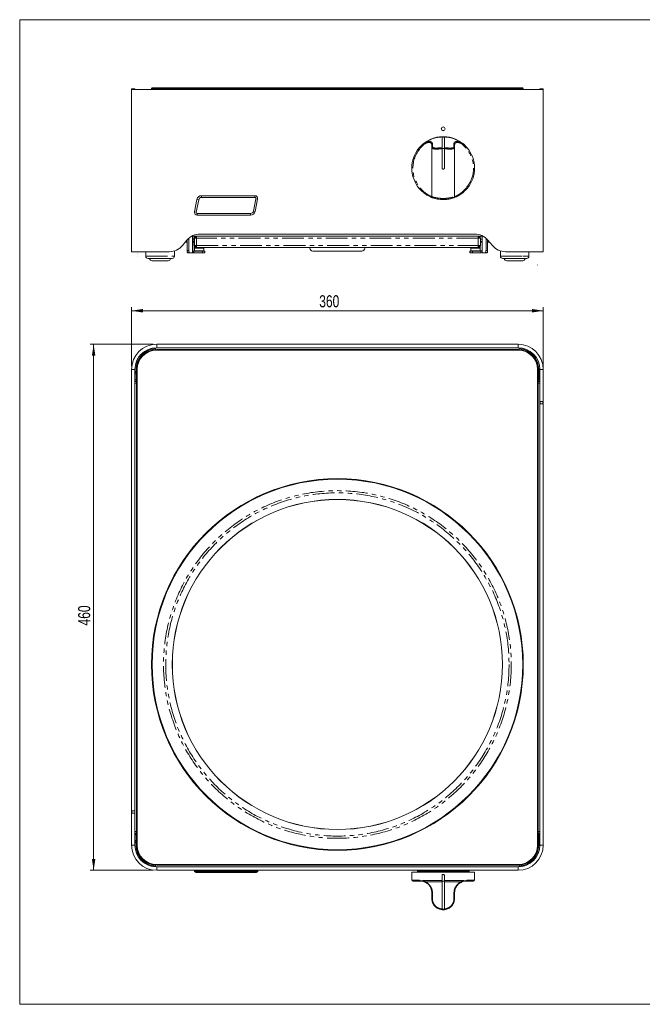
# Model space of a CAD drawing. Header units: millimetres. Extents: x 14 to 1245, y 15 to 876.
# Tile 1 of 3: x 14 to 559, y 15 to 876. Entities that reach past the tile are written whole.
import ezdxf

# ---------------------------------------------------------------- set-up
doc = ezdxf.new("R2010")
doc.units = ezdxf.units.MM
doc.header["$LTSCALE"] = 3
doc.linetypes.add('CENTERX2', pattern=[20.32, 12.7, -2.54, 2.54, -2.54])
doc.linetypes.add('PHANTOM', pattern=[12.7, 6.35, -1.27, 1.27, -1.27, 1.27, -1.27])
doc.layers.add('LAYER1', color=2, linetype='Continuous', lineweight=15)
doc.layers.add('LAYER2', color=3, linetype='CENTERX2')
doc.styles.add('SLDTEXTSTYLE2', font='TXT', dxfattribs={"width": 0.75})
doc.dimstyles.new('SLDDIMSTYLE0', dxfattribs={"dimtxt": 10.5, "dimasz": 9.906, "dimexe": 0, "dimexo": 0.0625, "dimgap": 2.625, "dimtad": 1, "dimdec": 1, "dimrnd": 1e-09, "dimzin": 12, "dimdsep": 46, "dimtxsty": 'SLDTEXTSTYLE2', "dimsah": 1, "dimcen": 0.09, "dimadec": 0, "dimazin": 3, "dimtfac": 1, "dimtdec": 1, "dimtofl": 0, "dimtmove": 0, "dimatfit": 3, "dimfxl": 0, "dimfrac": 2, "dimtolj": 1, "dimtzin": 12, "dimarcsym": 0})

# ---------------------------------------------------------------- blocks, each defined once
blk = doc.blocks.new('_D')
at = {"layer": 'LAYER2', "color": 3, "linetype": 'Continuous', "lineweight": 0}
for p, q in [((112.15, 573.16), (112.15, 624.49)), ((112.15, 621.49), (472.15, 621.49)), ((472.15, 543.16), (472.15, 624.49))]:
    blk.add_line(p, q, dxfattribs=at)
for points in [[(112.15, 621.49), (122.06, 619.96), (122.06, 623.01)], [(472.15, 621.49), (462.25, 623.01), (462.25, 619.96)]]:
    blk.add_solid(points, dxfattribs=at)
at = {"layer": 'LAYER2', "color": 3, "linetype": 'Continuous', "lineweight": 0, "insert": (276.25, 635.02, 76.21), "char_height": 10.5, "attachment_point": 1, "style": 'SLDTEXTSTYLE2'}
blk.add_mtext('360', dxfattribs=at)
blk = doc.blocks.new('_D_1')
at = {"layer": 'LAYER2', "color": 3, "linetype": 'Continuous', "lineweight": 0}
for p, q in [((131.15, 592.16), (76.05, 592.16)), ((79.05, 592.16), (79.05, 132.16)), ((131.15, 132.16), (76.05, 132.16))]:
    blk.add_line(p, q, dxfattribs=at)
for points in [[(79.05, 592.16), (77.52, 582.25), (80.57, 582.25)], [(79.05, 132.16), (80.57, 142.06), (77.52, 142.06)]]:
    blk.add_solid(points, dxfattribs=at)
at = {"layer": 'LAYER2', "color": 3, "linetype": 'Continuous', "lineweight": 0, "insert": (65.51, 346.25, 76.21), "char_height": 10.5, "attachment_point": 1, "rotation": 90, "style": 'SLDTEXTSTYLE2'}
blk.add_mtext('460', dxfattribs=at)

msp = doc.modelspace()

# ---------------------------------------------------------------- linework, layer by layer
at = {"color": 7, "linetype": 'Continuous', "lineweight": 0}
for p, q in [((1244.4, 876), (14.4, 876)), ((14.4, 876), (14.4, 15)), ((14.4, 15), (1244.4, 15))]:
    msp.add_line(p, q, dxfattribs=at)
at = {"color": 7, "linetype": 'PHANTOM', "lineweight": 0}
for p, q in [((367.4, 766.53), (364.65, 763.57)), ((404.65, 763.57), (401.91, 766.53)), ((170.87, 718.58), (169.4, 718.88)), ((173.32, 720.59), (173.32, 722.09)), ((219.99, 722.09), (219.99, 720.59)), ((222.44, 719.09), (220.97, 719.39)), ((168.67, 707.78), (167.2, 708.08)), ((169.65, 706.59), (169.65, 705.09)), ((216.32, 705.09), (216.32, 706.59)), ((220.24, 708.29), (218.77, 708.59)), ((160.73, 681.34), (159.07, 681.34)), ((162.23, 684.69), (162.06, 684.69)), ((164.93, 686.73), (419.38, 686.73)), ((165.49, 672.19), (165.49, 686.69)), ((167.06, 684.19), (165.64, 684.19)), ((167.06, 681.34), (165.64, 681.34)), ((167.15, 684.89), (167.06, 684.89)), ((167.15, 678.49), (167.15, 684.89)), ((168.95, 684.89), (168.95, 678.49)), ((415.35, 684.89), (168.95, 684.89)), ((415.35, 678.49), (415.35, 684.89)), ((418.57, 684.19), (417.15, 684.19)), ((418.57, 681.34), (417.15, 681.34)), ((418.62, 684.69), (418.57, 684.69)), ((418.63, 684.19), (418.57, 684.19)), ((418.57, 683.44), (418.57, 683.44)), ((418.64, 684.19), (418.63, 684.19)), ((418.64, 683.44), (418.63, 683.44)), ((418.64, 672.19), (418.64, 686.69)), ((418.79, 672.19), (418.79, 686.69)), ((422.24, 684.69), (422.07, 684.69)), ((425.23, 681.34), (423.48, 681.34)), ((117.05, 672.69), (117.05, 672.69)), ((160.82, 674.19), (162.23, 674.19)), ((166.63, 673.69), (166.63, 672.19)), ((167.06, 678.49), (167.15, 678.49)), ((167.33, 673.99), (167.33, 673.69)), ((167.34, 675.79), (167.34, 676.07)), ((167.34, 675.79), (167.36, 675.79)), ((167.36, 675.79), (167.36, 676.07)), ((167.36, 676.07), (175.36, 676.07)), ((167.38, 673.99), (167.38, 673.69)), ((168.95, 678.49), (415.35, 678.49)), ((174.13, 672.19), (174.13, 673.69)), ((268.06, 676.19), (268.06, 676.19)), ((408.13, 672.19), (408.13, 673.69)), ((408.83, 673.99), (408.83, 673.69)), ((408.84, 675.79), (408.84, 676.07)), ((408.86, 675.79), (408.84, 675.79)), ((416.86, 676.07), (408.86, 676.07)), ((408.86, 675.79), (408.86, 676.07)), ((408.88, 673.99), (408.88, 673.69)), ((410.13, 673.69), (410.13, 672.19)), ((417.63, 673.69), (417.63, 672.19)), ((418.57, 675.44), (418.57, 675.44)), ((418.63, 674.69), (418.57, 674.69)), ((418.63, 675.44), (418.64, 675.44)), ((418.63, 674.69), (418.64, 674.69)), ((422.07, 674.19), (423.48, 674.19)), ((117.05, 671.45), (117.05, 671.45)), ((124.65, 669.19), (149.65, 669.19)), ((434.65, 669.19), (454.57, 669.19)), ((454.57, 669.19), (459.65, 669.19)), ((134.15, 589.16), (134.15, 592.16)), ((134.15, 587.12), (134.15, 587.66)), ((450.15, 589.16), (450.15, 592.16)), ((450.15, 587.12), (450.15, 587.66)), ((115.15, 570.16), (112.15, 570.16)), ((116.03, 568.32), (116.15, 568.2)), ((117.19, 570.16), (116.65, 570.16)), ((467.12, 570.16), (467.65, 570.16)), ((468.15, 568.2), (468.27, 568.32)), ((469.15, 570.16), (472.15, 570.16)), ((116.15, 566.2), (115.15, 566.2)), ((115.15, 561.16), (116.15, 561.16)), ((469.15, 566.2), (468.15, 566.2)), ((468.15, 561.16), (469.15, 561.16)), ((469.35, 542.16), (469.35, 540.16)), ((471.85, 540.16), (471.85, 542.16)), ((112.45, 184.16), (112.45, 182.16)), ((114.95, 182.16), (114.95, 184.16)), ((116.15, 163.16), (115.15, 163.16)), ((115.15, 158.11), (116.15, 158.11)), ((116.15, 156.11), (116.03, 155.99)), ((469.15, 163.16), (468.15, 163.16)), ((468.15, 158.11), (469.15, 158.11)), ((468.27, 155.99), (468.15, 156.11)), ((115.15, 154.16), (112.15, 154.16)), ((117.19, 154.16), (116.65, 154.16)), ((467.12, 154.16), (467.65, 154.16)), ((469.15, 154.16), (472.15, 154.16)), ((134.15, 137.19), (134.15, 136.66)), ((134.15, 135.16), (134.15, 132.16)), ((167.2, 132.06), (167.2, 131.16)), ((168.67, 130.16), (167.2, 131.16)), ((169.4, 131.16), (169.4, 132.06)), ((170.87, 130.16), (169.4, 131.16)), ((173.32, 132.06), (173.32, 131.16)), ((173.32, 130.16), (173.32, 131.16)), ((219.99, 131.16), (219.99, 132.06)), ((219.99, 131.16), (219.99, 130.16)), ((450.15, 137.19), (450.15, 136.66)), ((450.15, 135.16), (450.15, 132.16)), ((357.15, 123.66), (363.9, 123.66)), ((363.9, 123.66), (367.03, 123.23)), ((367.03, 123.23), (383.65, 123.23)), ((383.65, 122.12), (369.05, 122.12)), ((385.65, 123.23), (402.27, 123.23)), ((400.26, 122.12), (385.65, 122.12)), ((402.27, 123.23), (405.41, 123.66)), ((405.41, 123.66), (412.15, 123.66))]:
    msp.add_line(p, q, dxfattribs=at)
at = {"color": 7, "linetype": 'PHANTOM', "lineweight": 0, "flags": 128}
for points in [[(364.65, 763.57), (364.5, 763.7), (364.36, 763.82), (364.23, 763.94), (364.12, 764.03), (364.02, 764.12), (363.95, 764.18), (363.91, 764.21), (363.9, 764.23)], [(404.65, 763.57), (404.8, 763.7), (404.94, 763.82), (405.07, 763.94), (405.19, 764.03), (405.28, 764.12), (405.35, 764.18), (405.39, 764.21), (405.41, 764.23)], [(364.65, 728.8), (364.5, 728.67), (364.36, 728.55), (364.23, 728.44), (364.12, 728.34), (364.02, 728.25), (363.95, 728.19), (363.91, 728.16), (363.9, 728.14)], [(404.65, 728.8), (404.8, 728.67), (404.94, 728.55), (405.07, 728.44), (405.19, 728.34), (405.28, 728.25), (405.35, 728.19), (405.39, 728.16), (405.41, 728.14)], [(369.05, 122.12), (369.03, 122.02), (369.02, 121.93), (369.02, 121.85), (369.03, 121.78), (369.04, 121.71), (369.06, 121.66), (369.09, 121.62), (369.13, 121.6)], [(400.17, 121.6), (400.21, 121.62), (400.24, 121.66), (400.26, 121.71), (400.28, 121.78), (400.28, 121.85), (400.28, 121.93), (400.27, 122.02), (400.26, 122.12)], [(374.65, 112.66), (374.66, 112.6), (374.7, 112.54), (374.75, 112.48), (374.82, 112.43), (374.92, 112.39), (375.02, 112.34), (375.15, 112.31), (375.28, 112.28)], [(394.65, 112.66), (394.64, 112.6), (394.61, 112.54), (394.55, 112.48), (394.48, 112.43), (394.39, 112.39), (394.28, 112.34), (394.16, 112.31), (394.02, 112.28)], [(374.65, 107.66), (374.66, 107.6), (374.69, 107.54), (374.74, 107.49), (374.81, 107.43), (374.9, 107.39), (375, 107.35), (375.12, 107.31), (375.24, 107.28)], [(394.65, 107.66), (394.64, 107.6), (394.61, 107.54), (394.56, 107.49), (394.49, 107.43), (394.4, 107.39), (394.3, 107.35), (394.19, 107.31), (394.06, 107.28)]]:
    msp.add_lwpolyline(points, dxfattribs=at)
at = {"color": 7, "linetype": 'PHANTOM', "lineweight": 0}
for radius in [152, 150.07]:
    msp.add_circle((292.15, 312.16), radius, dxfattribs=at)
for centre, radius, start, end in [((368.11, 767.34), 1.08, 182.30823, 228.71978), ((370.3, 768.32), 1.28, 168.80895, 203.64255), ((384.65, 746.19), 27.29, 92.10034, 124.8819), ((375.57, 766.7), 0.921, 108.5889, 178.57982), ((384.65, 746.19), 27.29, 55.1181, 87.89966), ((393.73, 766.7), 0.921, 1.42058, 71.41071), ((399, 768.32), 1.28, 336.35565, 11.19175), ((401.2, 767.34), 1.08, 311.27836, 357.69364), ((384.65, 746.19), 26.5, 139.00065, 220.99935), ((375.57, 764.5), 0.914, 110.69748, 178.63693), ((393.74, 764.5), 0.914, 1.36371, 69.30188), ((384.65, 746.19), 26.5, 319.00065, 40.99935), ((364.79, 123.55), 0.904, 173.16202, 260.92276), ((367.79, 122.97), 0.804, 161.05799, 240.65883), ((401.51, 122.97), 0.804, 299.34003, 18.94316), ((404.51, 123.55), 0.904, 279.07664, 6.83805)]:
    msp.add_arc(centre, radius, start, end, dxfattribs=at)
for points, knots in [([(369.05, 768.57), (368.65, 768.38), (367.96, 768.05), (367.31, 767.52), (367.03, 767.3)], [0, 0, 0, 0, 0.573435, 1, 1, 1, 1]), ([(367.4, 766.53), (367.41, 766.55), (367.96, 767.04), (368.55, 767.43), (369.13, 767.81)], [0, 0, 0, 0, 0.033546, 1, 1, 1, 1]), ([(369.05, 768.57), (369.63, 768.8), (371.12, 769.4), (372.89, 769.53), (374.11, 769.25), (375.06, 768.71), (375.19, 768.02), (375.28, 767.57)], [0, 0, 0, 0, 0.166932, 0.425091, 0.56975, 0.714556, 1, 1, 1, 1]), ([(374.65, 766.72), (374.57, 767.17), (374.44, 767.84), (373.61, 768.4), (372.62, 768.68), (371.54, 768.62), (370.3, 768.32), (369.65, 768.03), (369.13, 767.81)], [0, 0, 0, 0, 0.289635, 0.431889, 0.579572, 0.790202, 0.835352, 1, 1, 1, 1]), ([(375.28, 767.57), (375.28, 767.3), (375.26, 766.57), (375.25, 765.82), (375.24, 765.35)], [0, 0, 0, 0, 0.365536, 1, 1, 1, 1]), ([(394.02, 767.57), (394.11, 768.02), (394.25, 768.71), (395.2, 769.25), (396.41, 769.53), (398.19, 769.4), (399.67, 768.8), (400.26, 768.57)], [0, 0, 0, 0, 0.285444, 0.43025, 0.574909, 0.833068, 1, 1, 1, 1]), ([(394.06, 765.35), (394.06, 765.62), (394.04, 766.37), (394.03, 767.11), (394.02, 767.57)], [0, 0, 0, 0, 0.365536, 1, 1, 1, 1]), ([(400.17, 767.81), (399.66, 768.03), (398.38, 768.58), (397.21, 768.67), (396.3, 768.57), (395.7, 768.4), (394.86, 767.85), (394.74, 767.17), (394.65, 766.72)], [0, 0, 0, 0, 0.164741, 0.4082939, 0.4200951, 0.562216, 0.7102009, 1, 1, 1, 1]), ([(400.17, 767.81), (400.21, 767.79), (400.83, 767.47), (401.38, 766.99), (401.91, 766.53)], [0, 0, 0, 0, 0.064029, 1, 1, 1, 1]), ([(402.27, 767.3), (401.74, 767.71), (401.12, 768.19), (400.43, 768.5), (400.3, 768.55), (400.26, 768.57)], [0, 0, 0, 0, 0.813856, 0.932505, 1, 1, 1, 1]), ([(383.65, 763), (382.94, 762.99), (381.18, 762.95), (378.66, 762.85), (376.4, 762.92), (374.91, 763.41), (374.74, 764.15), (374.65, 764.52)], [0, 0, 0, 0, 0.144962, 0.358617, 0.564232, 0.783413, 1, 1, 1, 1]), ([(375.24, 765.35), (375.32, 764.98), (375.46, 764.24), (376.86, 763.76), (378.99, 763.73), (381.36, 763.87), (383, 763.91), (383.65, 763.93)], [0, 0, 0, 0, 0.2144515, 0.4308526, 0.6365997, 0.8543524, 1, 1, 1, 1]), ([(385.65, 763.93), (386.31, 763.91), (387.95, 763.87), (390.31, 763.73), (392.45, 763.76), (393.84, 764.24), (393.99, 764.98), (394.06, 765.35)], [0, 0, 0, 0, 0.145647, 0.3634, 0.569147, 0.785548, 1, 1, 1, 1]), ([(394.65, 764.52), (394.56, 764.15), (394.39, 763.41), (392.9, 762.92), (390.65, 762.85), (388.12, 762.95), (386.36, 762.99), (385.65, 763)], [0, 0, 0, 0, 0.216587, 0.435768, 0.641383, 0.855038, 1, 1, 1, 1]), ([(364.65, 728.8), (365.22, 728.13), (366.36, 726.76), (368.53, 724.78), (370.56, 723.34), (372.16, 722.42), (373.46, 721.76), (374.47, 721.33), (374.6, 721.28), (374.65, 721.26)], [0, 0, 0, 0, 0.145523, 0.295519, 0.493886, 0.590726, 0.690977, 0.869708, 1, 1, 1, 1]), ([(394.65, 721.26), (394.75, 721.3), (394.95, 721.37), (396.46, 722.04), (398.61, 723.23), (400.83, 724.84), (402.76, 726.61), (403.93, 727.9), (404.54, 728.66), (404.65, 728.8)], [0, 0, 0, 0, 0.174853, 0.350308, 0.527011, 0.711063, 0.838355, 0.969166, 1, 1, 1, 1]), ([(374.65, 721.26), (374.68, 721.25), (374.76, 721.23), (375.73, 720.92), (377.82, 720.37), (380.59, 719.89), (383.79, 719.64), (387.17, 719.72), (390.3, 720.13), (392.73, 720.68), (394.34, 721.16), (394.55, 721.23), (394.65, 721.26)], [0, 0, 0, 0, 0.050902, 0.160271, 0.267893, 0.370555, 0.471983, 0.577737, 0.687322, 0.793926, 0.896803, 1, 1, 1, 1]), ([(369.05, 122.12), (368.65, 122.38), (367.96, 122.83), (367.31, 123.11), (367.03, 123.23)], [0, 0, 0, 0, 0.573435, 1, 1, 1, 1]), ([(369.05, 122.12), (369.63, 121.8), (371.12, 120.98), (372.89, 119.23), (374.11, 117.29), (375.06, 115.1), (375.19, 113.41), (375.28, 112.28)], [0, 0, 0, 0, 0.166932, 0.425091, 0.56975, 0.714556, 1, 1, 1, 1]), ([(394.02, 112.28), (394.11, 113.41), (394.25, 115.1), (395.2, 117.29), (396.41, 119.23), (398.19, 120.98), (399.67, 121.8), (400.26, 122.12)], [0, 0, 0, 0, 0.285444, 0.43025, 0.574909, 0.833068, 1, 1, 1, 1]), ([(402.27, 123.23), (401.74, 122.98), (401.12, 122.69), (400.43, 122.24), (400.3, 122.15), (400.26, 122.12)], [0, 0, 0, 0, 0.813856, 0.932505, 1, 1, 1, 1]), ([(375.28, 112.28), (375.28, 111.67), (375.26, 110.01), (375.25, 108.34), (375.24, 107.28)], [0, 0, 0, 0, 0.365536, 1, 1, 1, 1]), ([(394.06, 107.28), (394.06, 107.89), (394.04, 109.56), (394.03, 111.23), (394.02, 112.28)], [0, 0, 0, 0, 0.365536, 1, 1, 1, 1]), ([(375.24, 107.28), (375.32, 106.37), (375.46, 104.54), (376.86, 101.93), (378.99, 99.89), (381.36, 98.7), (383, 98.44), (383.65, 98.33)], [0, 0, 0, 0, 0.2144515, 0.4308526, 0.6365997, 0.8543524, 1, 1, 1, 1]), ([(385.65, 98.33), (386.31, 98.44), (387.95, 98.7), (390.31, 99.89), (392.45, 101.93), (393.84, 104.54), (393.99, 106.37), (394.06, 107.28)], [0, 0, 0, 0, 0.145647, 0.3634, 0.569147, 0.785548, 1, 1, 1, 1])]:
    msp.add_open_spline(points, degree=3, knots=knots, dxfattribs=at)
at = {"layer": 'LAYER1', "color": 2, "linetype": 'Continuous', "lineweight": 15}
for p, q in [((112.15, 815.09), (112.15, 673.09)), ((112.15, 815.09), (134.15, 815.09)), ((112.25, 815.09), (112.25, 815.39)), ((112.45, 815.59), (114.95, 815.59)), ((115.15, 815.39), (115.15, 815.09)), ((130.15, 816.29), (129.65, 815.79)), ((129.65, 815.79), (129.65, 815.29)), ((454.65, 815.79), (129.65, 815.79)), ((129.65, 815.29), (407.06, 815.29)), ((130.15, 816.29), (454.15, 816.29)), ((450.15, 815.09), (134.15, 815.09)), ((398.57, 815.29), (398.57, 815.09)), ((399.28, 815.29), (399.28, 815.09)), ((406.35, 815.09), (406.35, 815.29)), ((407.06, 815.29), (454.65, 815.29)), ((450.15, 815.09), (472.15, 815.09)), ((454.65, 815.79), (454.15, 816.29)), ((454.65, 815.29), (454.65, 815.79)), ((469.15, 815.39), (469.15, 815.09)), ((471.85, 815.59), (469.35, 815.59)), ((472.05, 815.09), (472.05, 815.39)), ((472.15, 815.09), (472.15, 673.09)), ((363.9, 764.23), (367.03, 767.3)), ((374.65, 764.52), (374.65, 766.72)), ((383.65, 773.67), (383.65, 773.45)), ((383.65, 763.93), (383.65, 773.45)), ((385.65, 773.45), (385.65, 773.67)), ((385.65, 773.45), (385.65, 763.93)), ((394.65, 766.72), (394.65, 764.52)), ((402.27, 767.3), (405.41, 764.23)), ((374.65, 764.52), (374.65, 721.26)), ((383.65, 746.19), (383.65, 763)), ((385.65, 763), (385.65, 746.19)), ((394.65, 721.26), (394.65, 764.52)), ((167.2, 708.08), (169.4, 718.88)), ((170.87, 718.58), (168.67, 707.78)), ((173.32, 722.09), (219.99, 722.09)), ((219.99, 720.59), (173.32, 720.59)), ((218.77, 708.59), (220.97, 719.39)), ((222.44, 719.09), (220.24, 708.29)), ((169.65, 706.59), (216.32, 706.59)), ((216.32, 705.09), (169.65, 705.09)), ((160.66, 683.23), (156.65, 678.44)), ((160.73, 681.97), (159.61, 681.97)), ((160.73, 674.19), (160.73, 683.31)), ((160.82, 674.19), (160.82, 683.41)), ((162.23, 684.83), (162.23, 684.69)), ((162.23, 674.19), (162.23, 684.69)), ((419.46, 686.69), (164.85, 686.69)), ((165.64, 672.19), (165.64, 686.69)), ((167.06, 681.97), (165.64, 681.97)), ((167.06, 684.89), (167.06, 678.49)), ((168.95, 684.89), (167.15, 684.89)), ((168.95, 686.69), (168.95, 685.89)), ((168.95, 684.89), (168.96, 684.99)), ((412.15, 688.59), (172.15, 688.59)), ((415.35, 686.69), (415.35, 685.89)), ((417.15, 684.89), (415.35, 684.89)), ((415.56, 684.89), (415.56, 684.9)), ((417.15, 684.89), (417.15, 678.49)), ((418.57, 681.97), (417.15, 681.97)), ((418.57, 674.6), (418.57, 686.69)), ((418.57, 684.69), (418.57, 683.44)), ((418.57, 683.44), (418.57, 684.19)), ((418.64, 684.24), (418.63, 684.19)), ((418.63, 684.19), (418.63, 683.44)), ((418.64, 683.44), (418.64, 684.69)), ((422.07, 684.69), (422.06, 684.84)), ((422.07, 674.19), (422.07, 684.69)), ((423.48, 674.19), (423.48, 683.42)), ((424.69, 681.97), (423.48, 681.97)), ((427.66, 678.44), (423.64, 683.23)), ((134.15, 673.09), (112.15, 673.09)), ((117.05, 673.09), (117.05, 672.69)), ((117.05, 673.09), (117.05, 672.69)), ((117.05, 672.69), (117.05, 672.64)), ((117.05, 672.6), (117.05, 672.69)), ((124.65, 673.09), (124.65, 669.19)), ((134.15, 673.09), (145.16, 673.09)), ((149.65, 669.19), (149.65, 673.77)), ((161.41, 672.19), (161.5, 672.19)), ((162.91, 672.19), (161.5, 672.19)), ((165.49, 672.19), (162.91, 672.19)), ((165.64, 672.19), (165.49, 672.19)), ((166.63, 672.19), (166.57, 672.19)), ((166.63, 673.69), (174.13, 673.69)), ((166.63, 672.19), (174.13, 672.19)), ((167.15, 678.01), (167.06, 678.49)), ((167.15, 678.49), (168.95, 678.49)), ((167.32, 673.99), (167.32, 673.69)), ((167.33, 673.99), (167.32, 673.99)), ((167.38, 673.99), (175.38, 673.99)), ((167.38, 673.99), (167.38, 673.69)), ((167.38, 673.99), (167.38, 673.99)), ((168.96, 678.19), (167.95, 678.19)), ((168.86, 678.49), (168.87, 678.19)), ((168.86, 678.49), (168.87, 678.19)), ((168.91, 676.69), (168.95, 676.69)), ((168.96, 678.38), (168.95, 678.49)), ((168.95, 676.69), (168.95, 677.49)), ((168.95, 676.69), (169.02, 676.69)), ((169.02, 676.69), (415.28, 676.69)), ((174.13, 673.69), (176.13, 673.69)), ((176.13, 672.19), (174.13, 672.19)), ((175.36, 676.69), (175.36, 676.07)), ((175.38, 673.99), (175.38, 673.69)), ((176.13, 673.69), (176.13, 672.19)), ((268.06, 676.19), (268.06, 676.69)), ((268.06, 676.19), (268.06, 676.69)), ((270.56, 673.69), (270.56, 673.69)), ((313.56, 673.69), (270.56, 673.69)), ((316.06, 676.69), (316.06, 676.19)), ((408.07, 673.69), (408.07, 672.19)), ((408.07, 673.69), (408.13, 673.69)), ((408.07, 672.19), (408.13, 672.19)), ((408.13, 673.69), (410.13, 673.69)), ((410.13, 672.19), (408.13, 672.19)), ((408.82, 673.99), (408.83, 673.99)), ((408.82, 673.99), (408.82, 673.69)), ((408.84, 676.69), (408.84, 676.07)), ((408.84, 676.69), (408.84, 675.79)), ((408.86, 676.07), (408.86, 676.69)), ((408.86, 675.79), (408.86, 676.69)), ((408.88, 673.99), (408.88, 673.69)), ((416.88, 673.99), (408.88, 673.99)), ((408.88, 673.99), (408.88, 673.99)), ((410.13, 673.69), (417.63, 673.69)), ((410.13, 672.19), (417.63, 672.19)), ((415.28, 676.69), (415.35, 676.69)), ((415.35, 678.49), (417.15, 678.49)), ((416.26, 678.19), (415.35, 678.19)), ((415.35, 676.69), (415.35, 677.49)), ((415.49, 678.19), (415.56, 678.49)), ((415.52, 678.19), (415.56, 678.49)), ((415.56, 678.47), (415.56, 678.48)), ((416.26, 678.49), (416.2, 678.19)), ((416.88, 673.99), (416.88, 673.69)), ((418.57, 674.69), (418.57, 675.44)), ((418.57, 675.44), (418.57, 674.65)), ((418.57, 672.19), (418.57, 672.37)), ((418.57, 672.19), (418.57, 672.19)), ((418.64, 672.19), (418.57, 672.19)), ((418.63, 675.44), (418.63, 674.69)), ((418.64, 674.19), (418.64, 675.44)), ((418.79, 672.19), (418.64, 672.19)), ((418.64, 672.19), (418.64, 672.19)), ((421.38, 672.19), (418.79, 672.19)), ((422.79, 672.19), (421.38, 672.19)), ((434.65, 673.77), (434.65, 669.19)), ((439.15, 673.09), (450.15, 673.09)), ((472.15, 673.09), (450.15, 673.09)), ((459.65, 669.19), (459.65, 673.09)), ((117.05, 669.19), (117.04, 669.19)), ((117.05, 670.69), (117.05, 670.69)), ((147.65, 667.19), (126.65, 667.19)), ((130.15, 665.19), (137.15, 665.19)), ((137.15, 665.19), (144.15, 665.19)), ((453.38, 667.19), (436.65, 667.19)), ((440.15, 665.19), (454.15, 665.19)), ((457.65, 667.19), (453.38, 667.19)), ((133.15, 587.63), (133.15, 589.13)), ((134.15, 592.16), (450.15, 592.16)), ((134.15, 589.16), (450.15, 589.16)), ((450.15, 587.66), (134.15, 587.66)), ((134.15, 587.12), (450.15, 587.12)), ((370.95, 592.16), (370.95, 592.16)), ((451.15, 587.63), (451.15, 589.13)), ((112.15, 570.16), (112.15, 184.16)), ((115.15, 570.16), (115.15, 184.16)), ((116.15, 568.44), (116.03, 568.32)), ((116.15, 561.16), (116.15, 570.41)), ((116.65, 570.16), (116.65, 154.16)), ((117.19, 570.16), (117.19, 154.16)), ((467.12, 154.16), (467.12, 570.16)), ((467.65, 154.16), (467.65, 570.16)), ((468.15, 561.16), (468.15, 570.41)), ((468.27, 568.32), (468.15, 568.44)), ((469.15, 542.16), (469.15, 570.16)), ((472.15, 542.16), (472.15, 570.16)), ((116.65, 560.66), (115.15, 560.66)), ((115.15, 559.66), (116.65, 559.66)), ((469.15, 560.66), (467.65, 560.66)), ((467.65, 559.66), (469.15, 559.66)), ((116.65, 558.16), (115.15, 558.16)), ((469.15, 558.16), (467.65, 558.16)), ((469.15, 540.16), (469.15, 542.16)), ((469.15, 542.16), (469.35, 542.16)), ((469.35, 540.16), (469.15, 540.16)), ((469.15, 154.16), (469.15, 540.16)), ((471.85, 542.16), (469.35, 542.16)), ((471.85, 540.16), (469.35, 540.16)), ((471.85, 542.16), (472.05, 542.16)), ((472.05, 540.16), (471.85, 540.16)), ((472.05, 542.16), (472.05, 540.16)), ((472.15, 542.16), (472.05, 542.16)), ((472.15, 540.16), (472.05, 540.16)), ((472.15, 154.16), (472.15, 540.16)), ((112.15, 184.16), (112.25, 184.16)), ((112.15, 182.16), (112.25, 182.16)), ((112.15, 182.16), (112.15, 154.16)), ((112.25, 182.16), (112.25, 184.16)), ((112.25, 184.16), (112.45, 184.16)), ((112.45, 182.16), (112.25, 182.16)), ((112.45, 184.16), (114.95, 184.16)), ((112.45, 182.16), (114.95, 182.16)), ((114.95, 184.16), (115.15, 184.16)), ((115.15, 182.16), (114.95, 182.16)), ((115.15, 184.16), (115.15, 182.16)), ((115.15, 182.16), (115.15, 154.16)), ((116.65, 166.16), (115.15, 166.16)), ((116.65, 164.66), (115.15, 164.66)), ((115.15, 163.66), (116.65, 163.66)), ((469.15, 166.16), (467.65, 166.16)), ((469.15, 164.66), (467.65, 164.66)), ((467.65, 163.66), (469.15, 163.66)), ((116.03, 155.99), (116.15, 155.87)), ((116.15, 163.16), (116.15, 153.91)), ((468.15, 163.16), (468.15, 153.91)), ((468.15, 155.87), (468.27, 155.99)), ((133.15, 136.68), (133.15, 135.18)), ((134.15, 137.19), (450.15, 137.19)), ((134.15, 136.66), (450.15, 136.66)), ((450.15, 135.16), (134.15, 135.16)), ((450.15, 132.16), (134.15, 132.16)), ((167.15, 132.06), (167.15, 131.16)), ((167.15, 132.06), (167.2, 132.06)), ((167.15, 131.16), (168.65, 130.16)), ((167.15, 131.16), (167.2, 131.16)), ((169.4, 132.06), (167.2, 132.06)), ((167.2, 131.16), (169.4, 131.16)), ((168.67, 130.16), (168.65, 130.16)), ((170.87, 130.16), (168.67, 130.16)), ((169.4, 132.06), (173.32, 132.06)), ((169.4, 131.16), (173.32, 131.16)), ((169.65, 132.07), (169.65, 132.06)), ((170.79, 132.07), (170.79, 132.06)), ((173.32, 130.16), (170.87, 130.16)), ((171.44, 132.07), (171.44, 132.06)), ((172.69, 132.06), (172.69, 132.07)), ((173.12, 132.06), (173.12, 132.07)), ((219.99, 132.06), (173.32, 132.06)), ((173.32, 131.16), (219.99, 131.16)), ((219.99, 130.16), (173.32, 130.16)), ((178.38, 132.07), (178.38, 132.06)), ((179.52, 132.07), (179.52, 132.06)), ((180.17, 132.07), (180.17, 132.06)), ((181.43, 132.06), (181.43, 132.07)), ((181.86, 132.06), (181.86, 132.07)), ((194.73, 132.07), (194.73, 132.06)), ((219.99, 132.06), (222.49, 132.06)), ((219.99, 131.16), (222.49, 131.16)), ((220.99, 130.16), (219.99, 130.16)), ((220.99, 130.16), (222.49, 131.16)), ((222.49, 131.16), (222.49, 132.06)), ((357.15, 130.66), (357.15, 123.66)), ((412.15, 130.66), (357.15, 130.66)), ((362.3, 132.16), (362.07, 131.29)), ((362.07, 131.29), (363.42, 130.66)), ((366.84, 131.29), (362.07, 131.29)), ((407.24, 131.29), (366.84, 131.29)), ((405.88, 130.66), (407.24, 131.29)), ((407.24, 131.29), (407, 132.16)), ((412.15, 123.66), (412.15, 130.66)), ((451.15, 136.68), (451.15, 135.18)), ((364.65, 122.66), (358.15, 122.66)), ((367.4, 122.27), (364.65, 122.66)), ((383.65, 123.23), (383.65, 127.66)), ((383.65, 123.23), (383.65, 122.12)), ((383.65, 122.75), (385.65, 122.75)), ((383.65, 98.33), (383.65, 122.12)), ((385.65, 127.66), (385.65, 123.23)), ((385.65, 122.12), (385.65, 123.23)), ((385.65, 122.12), (385.65, 98.33)), ((398.64, 120.64), (400.84, 121.86)), ((401.49, 122.11), (402.18, 122.31)), ((404.65, 122.66), (401.91, 122.27)), ((411.15, 122.66), (404.65, 122.66)), ((374.65, 107.66), (374.65, 112.66)), ((394.65, 112.66), (394.65, 107.66)), ((383.65, 98.16), (385.65, 98.16))]:
    msp.add_line(p, q, dxfattribs=at)
at = {"layer": 'LAYER1', "color": 2, "linetype": 'Continuous', "lineweight": 15, "flags": 128}
for points in [[(418.57, 684.69), (418.57, 685.08), (418.57, 685.45), (418.57, 685.8), (418.57, 686.1), (418.57, 686.35), (418.57, 686.53), (418.57, 686.65), (418.57, 686.69)], [(418.57, 684.19), (418.62, 684.67), (418.64, 684.75)], [(418.57, 683.44), (418.57, 683.29), (418.57, 683.17), (418.57, 683.09), (418.57, 683.06), (418.57, 683.09), (418.57, 683.17), (418.57, 683.29), (418.57, 683.44)], [(418.63, 683.44), (418.63, 683.29), (418.63, 683.17), (418.63, 683.09), (418.64, 683.06), (418.64, 683.09), (418.64, 683.17), (418.64, 683.29), (418.64, 683.44)], [(418.64, 686.69), (418.64, 686.65), (418.64, 686.53), (418.64, 686.35), (418.64, 686.1), (418.64, 685.8), (418.64, 685.45), (418.64, 685.08), (418.64, 684.69)], [(160.73, 674.19), (160.74, 673.8), (160.78, 673.42), (160.84, 673.07), (160.93, 672.77), (161.03, 672.52), (161.15, 672.34), (161.28, 672.22), (161.41, 672.19)], [(161.5, 672.19), (161.37, 672.22), (161.24, 672.34), (161.12, 672.52), (161.02, 672.77), (160.93, 673.07), (160.87, 673.42), (160.83, 673.8), (160.82, 674.19)], [(162.23, 674.19), (162.24, 673.8), (162.28, 673.42), (162.34, 673.07), (162.43, 672.77), (162.53, 672.52), (162.65, 672.34), (162.78, 672.22), (162.91, 672.19)], [(166.57, 672.19), (166.08, 672.23), (165.64, 672.37)], [(167.36, 675.79), (167.36, 676.7), (167.36, 677.36), (167.36, 677.75), (167.35, 677.89), (167.35, 677.75), (167.35, 677.36), (167.34, 676.7), (167.34, 675.79)], [(167.35, 677.57), (167.34, 676.99), (167.34, 676.07)], [(167.36, 676.07), (167.36, 676.99), (167.36, 677.57)], [(418.57, 675.44), (418.57, 675.58), (418.57, 675.7), (418.57, 675.78), (418.57, 675.81), (418.57, 675.78), (418.57, 675.7), (418.57, 675.58), (418.57, 675.44)], [(418.64, 675.44), (418.64, 675.58), (418.64, 675.7), (418.64, 675.78), (418.64, 675.81), (418.63, 675.78), (418.63, 675.7), (418.63, 675.58), (418.63, 675.44)], [(418.64, 674.19), (418.64, 673.8), (418.64, 673.42), (418.64, 673.07), (418.64, 672.77), (418.64, 672.52), (418.64, 672.34), (418.64, 672.22), (418.64, 672.19)], [(421.38, 672.19), (421.51, 672.22), (421.64, 672.34), (421.76, 672.52), (421.87, 672.77), (421.95, 673.07), (422.01, 673.42), (422.05, 673.8), (422.07, 674.19)], [(423.48, 674.19), (423.46, 673.8), (423.42, 673.42), (423.36, 673.07), (423.27, 672.77), (423.17, 672.52), (423.05, 672.34), (422.92, 672.22), (422.79, 672.19)], [(467.05, 661.54), (467.05, 661.48), (467.05, 661.47)]]:
    msp.add_lwpolyline(points, dxfattribs=at)
at = {"layer": 'LAYER1', "color": 2, "linetype": 'Continuous', "lineweight": 15}
for centre, radius in [((384.65, 780.59), 1.65), ((384.65, 780.59), 1.6), ((292.15, 312.16), 162.5), ((292.15, 312.16), 162), ((292.15, 312.16), 144.33), ((292.15, 312.16), 144.26)]:
    msp.add_circle(centre, radius, dxfattribs=at)
for centre, radius, start, end in [((112.45, 815.39), 0.2, 90, 180), ((114.95, 815.39), 0.2, 0, 90), ((140.15, 813.29), 2, 64.15807, 90), ((444.15, 813.29), 2, 90, 115.84193), ((469.35, 815.39), 0.2, 90, 180), ((471.85, 815.39), 0.2, 0, 90), ((384.65, 746.19), 27.5, 92.08394, 129.85238), ((384.65, 746.19), 27, 87.87745, 92.12255), ((384.65, 746.19), 27.5, 50.14762, 87.91606), ((384.65, 746.19), 27.5, 139.00065, 220.99935), ((384.65, 746.19), 17.16, 86.65948, 93.34052), ((384.65, 746.19), 27.5, 319.00065, 40.99935), ((173.32, 718.09), 4, 90, 168.5), ((173.32, 718.09), 2.5, 90, 168.5), ((219.99, 719.59), 2.5, 348.5, 90), ((219.99, 719.59), 1, 348.5, 90), ((375.65, 721.26), 1, 180, 250.14611), ((393.65, 721.26), 1, 289.85389, 0), ((169.65, 707.59), 2.5, 168.5, 270), ((169.65, 707.59), 1, 168.5, 270), ((216.32, 709.09), 2.5, 270, 348.5), ((216.32, 709.09), 4, 270, 348.5), ((172.15, 673.59), 15, 90, 140), ((412.15, 673.59), 15, 40, 90), ((145.16, 688.09), 15, 270, 320), ((166.63, 674.69), 1, 184.91342, 270.00161), ((166.63, 674.69), 2.5, 246.51296, 270.0007), ((25.64, 675.85), 141.71, 359.24767, 0.09212), ((24.95, 675.56), 142.39, 359.24736, 0.09239), ((308.96, 675.85), 141.6, 179.90755, 180.75266), ((309.75, 675.56), 142.39, 179.90761, 180.75264), ((317.07, 675.85), 141.71, 179.90788, 180.75233), ((270.56, 676.19), 2.5, 179.99992, 270.00012), ((270.56, 676.19), 2.5, 179.99992, 270.00012), ((313.56, 676.19), 2.5, 269.99988, 0.00008), ((267.14, 675.85), 141.71, 359.24767, 0.09212), ((266.45, 675.56), 142.39, 359.24736, 0.09239), ((550.46, 675.85), 141.59, 179.90733, 180.75247), ((551.5, 675.56), 142.64, 179.90815, 180.7517), ((-46.8, 675.09), 463.67, 0.12164, 0.32663), ((558.57, 675.85), 141.71, 179.90788, 180.75233), ((417.57, 674.69), 1, 269.99912, 0.00088), ((417.63, 674.69), 1, 269.99875, 0.0004), ((417.63, 674.68), 2.5, 269.99689, 293.6196), ((387.22, 672.39), 31.35, 359.62235, 359.95313), ((439.15, 688.09), 15, 220, 270), ((126.65, 669.19), 2, 180, 270), ((130.15, 667.19), 2, 180, 270), ((144.15, 667.19), 2, 270, 0), ((147.65, 669.19), 2, 270, 0), ((436.65, 669.19), 2, 180, 270), ((440.15, 667.19), 2, 180, 270), ((454.15, 667.19), 2, 270, 0), ((457.65, 669.19), 2, 270, 0), ((134.15, 570.16), 22, 90, 180), ((134.15, 570.16), 19, 90, 180), ((134.15, 570.41), 18, 93.18474, 180), ((134.15, 570.16), 17.5, 90, 180), ((134.15, 570.16), 16.96, 90, 180), ((450.15, 570.16), 22, 0, 90), ((450.15, 570.16), 19, 0, 90), ((450.15, 570.16), 17.5, 0, 90), ((450.15, 570.16), 16.96, 0, 90), ((450.15, 570.41), 18, 0, 86.81526), ((118.15, 566.2), 3, 135, 180), ((466.15, 566.2), 3, 0, 45), ((116.65, 561.16), 0.5, 180, 270), ((467.65, 561.16), 0.5, 270, 0), ((116.65, 163.16), 0.5, 90, 180), ((467.65, 163.16), 0.5, 0, 90), ((118.15, 158.11), 3, 180, 225), ((466.15, 158.11), 3, 315, 0), ((134.15, 154.16), 22, 180, 270), ((134.15, 154.16), 19, 180, 270), ((134.15, 153.91), 18, 180, 266.81526), ((134.15, 154.16), 17.5, 180, 270), ((134.15, 154.16), 16.96, 180, 270), ((450.15, 154.16), 17.5, 270, 0), ((450.15, 154.16), 16.96, 270, 0), ((450.15, 154.16), 19, 270, 0), ((450.15, 154.16), 22, 270, 0), ((450.15, 153.91), 18, 273.18474, 0), ((358.15, 123.66), 1, 180, 270), ((411.15, 123.66), 1, 270, 0)]:
    msp.add_arc(centre, radius, start, end, dxfattribs=at)
for points, knots in [([(383.65, 773.67), (383.66, 773.67), (383.69, 773.67), (383.86, 773.67), (384.11, 773.68), (384.43, 773.69), (384.77, 773.69), (385.1, 773.68), (385.38, 773.68), (385.57, 773.67), (385.65, 773.67), (385.65, 773.67), (385.65, 773.67)], [0, 0, 0, 0, 0.107324, 0.214647, 0.322013, 0.429408, 0.536757, 0.644055, 0.751378, 0.858763, 0.966149, 1, 1, 1, 1]), ([(383.65, 763.93), (383.65, 763.88), (383.65, 763.77), (383.65, 763.5), (383.65, 763.23), (383.65, 763.06), (383.65, 763)], [0, 0, 0, 0, 0.28449, 0.569024, 0.852492, 1, 1, 1, 1]), ([(385.65, 763), (385.65, 763.11), (385.65, 763.34), (385.65, 763.64), (385.65, 763.83), (385.65, 763.9), (385.65, 763.93)], [0, 0, 0, 0, 0.282445, 0.564881, 0.847701, 1, 1, 1, 1]), ([(385.65, 746.19), (385.64, 746.07), (385.62, 745.85), (385.45, 745.55), (385.19, 745.32), (384.91, 745.21), (384.61, 745.17), (384.32, 745.22), (384.02, 745.39), (383.79, 745.64), (383.67, 745.92), (383.66, 746.11), (383.65, 746.19)], [0, 0, 0, 0, 0.106981, 0.21395, 0.321254, 0.42878, 0.5, 0.606983, 0.713952, 0.821253, 0.92878, 1, 1, 1, 1]), ([(375.31, 720.32), (375.25, 720.34), (375.1, 720.4), (373.95, 720.83), (372.47, 721.52), (371.1, 722.23), (369.62, 723.14), (367.86, 724.37), (365.88, 726.01), (364.56, 727.43), (363.9, 728.14)], [0, 0, 0, 0, 0.130181, 0.309391, 0.408589, 0.507836, 0.607696, 0.707634, 0.853674, 1, 1, 1, 1]), ([(405.41, 728.14), (405.27, 727.99), (404.58, 727.21), (403.24, 725.87), (401.04, 724.03), (398.5, 722.36), (396.06, 721.13), (394.33, 720.44), (394.1, 720.36), (393.99, 720.32)], [0, 0, 0, 0, 0.030251, 0.158198, 0.285974, 0.470765, 0.648869, 0.825131, 1, 1, 1, 1]), ([(393.99, 720.32), (393.89, 720.28), (393.7, 720.21), (392.18, 719.71), (389.92, 719.15), (387, 718.73), (383.85, 718.64), (380.87, 718.9), (378.29, 719.4), (376.33, 719.96), (375.41, 720.28), (375.34, 720.31), (375.31, 720.32)], [0, 0, 0, 0, 0.101252, 0.203153, 0.310048, 0.420982, 0.528488, 0.631453, 0.735, 0.842357, 0.950111, 1, 1, 1, 1]), ([(167.06, 684.89), (167.09, 685.12), (167.14, 685.59), (167.56, 686.19), (168.15, 686.6), (168.62, 686.66), (168.86, 686.69)], [0, 0, 0, 0, 0.250001, 0.500002, 0.750001, 1, 1, 1, 1]), ([(168.95, 686.69), (168.72, 686.66), (168.25, 686.6), (167.65, 686.19), (167.23, 685.59), (167.18, 685.12), (167.15, 684.89)], [0, 0, 0, 0, 0.250001, 0.5, 0.749998, 1, 1, 1, 1]), ([(168.95, 685.89), (168.82, 685.87), (168.56, 685.84), (168.23, 685.61), (168, 685.28), (167.97, 685.02), (167.95, 684.89)], [0, 0, 0, 0, 0.250002, 0.500003, 0.750004, 1, 1, 1, 1]), ([(168.89, 685.91), (168.88, 685.8), (168.87, 685.5), (168.86, 685.13), (168.86, 684.89)], [0, 0, 0, 0, 0.363546, 1, 1, 1, 1]), ([(168.93, 685.89), (168.92, 685.87), (168.91, 685.84), (168.89, 685.61), (168.88, 685.28), (168.86, 685.02), (168.86, 684.89)], [0, 0, 0, 0, 0.250006, 0.499999, 0.750005, 1, 1, 1, 1]), ([(168.95, 684.89), (168.96, 685.12), (168.97, 685.59), (168.99, 686.19), (169.01, 686.6), (169.02, 686.66), (169.02, 686.69)], [0, 0, 0, 0, 0.250002, 0.500001, 0.750001, 1, 1, 1, 1]), ([(168.96, 685.09), (168.96, 685.07), (168.96, 685.04), (168.96, 685.01), (168.96, 684.99)], [0, 0, 0, 0, 0.4524883, 1, 1, 1, 1]), ([(415.26, 685.89), (415.39, 685.87), (415.65, 685.84), (415.98, 685.61), (416.21, 685.28), (416.24, 685.02), (416.26, 684.89)], [0, 0, 0, 0, 0.250004, 0.500004, 0.750005, 1, 1, 1, 1]), ([(415.28, 686.69), (415.29, 686.66), (415.3, 686.6), (415.32, 686.19), (415.34, 685.59), (415.35, 685.12), (415.35, 684.89)], [0, 0, 0, 0, 0.25, 0.499999, 0.749998, 1, 1, 1, 1]), ([(415.56, 684.89), (415.53, 685.02), (415.47, 685.27), (415.39, 685.56), (415.35, 685.66), (415.33, 685.69)], [0, 0, 0, 0, 0.4110554, 0.8221167, 1, 1, 1, 1]), ([(417.15, 684.89), (417.13, 685.12), (417.07, 685.59), (416.66, 686.19), (416.06, 686.6), (415.59, 686.66), (415.35, 686.69)], [0, 0, 0, 0, 0.2500016, 0.5000019, 0.7500007, 1, 1, 1, 1]), ([(416.35, 684.89), (416.34, 685.02), (416.31, 685.28), (416.08, 685.61), (415.75, 685.84), (415.48, 685.87), (415.35, 685.89)], [0, 0, 0, 0, 0.249996, 0.5, 0.749998, 1, 1, 1, 1]), ([(415.56, 684.89), (415.53, 685.13), (415.48, 685.48), (415.44, 685.76), (415.42, 685.85)], [0, 0, 0, 0, 0.676713, 1, 1, 1, 1]), ([(167.15, 678.49), (167.18, 678.25), (167.23, 677.78), (167.65, 677.18), (168.25, 676.77), (168.72, 676.71), (168.95, 676.69)], [0, 0, 0, 0, 0.249997, 0.499996, 0.749998, 1, 1, 1, 1]), ([(167.95, 678.49), (167.97, 678.35), (168, 678.09), (168.23, 677.76), (168.56, 677.53), (168.82, 677.5), (168.95, 677.49)], [0, 0, 0, 0, 0.249996, 0.499997, 0.749998, 1, 1, 1, 1]), ([(169.02, 676.69), (169.02, 676.71), (169.01, 676.77), (168.99, 677.18), (168.97, 677.78), (168.96, 678.25), (168.95, 678.49)], [0, 0, 0, 0, 0.25, 0.5000026, 0.7500029, 1, 1, 1, 1]), ([(168.96, 678.38), (168.96, 678.37), (168.96, 678.34), (168.96, 678.3), (168.96, 678.28)], [0, 0, 0, 0, 0.452471, 1, 1, 1, 1]), ([(415.35, 678.49), (415.35, 678.25), (415.34, 677.78), (415.32, 677.18), (415.3, 676.77), (415.29, 676.71), (415.28, 676.69)], [0, 0, 0, 0, 0.249997, 0.499997, 0.749999, 1, 1, 1, 1]), ([(415.35, 676.69), (415.59, 676.71), (416.06, 676.77), (416.66, 677.18), (417.07, 677.78), (417.13, 678.25), (417.15, 678.49)], [0, 0, 0, 0, 0.25, 0.500002, 0.750003, 1, 1, 1, 1]), ([(415.35, 677.49), (415.48, 677.5), (415.75, 677.53), (416.08, 677.76), (416.31, 678.09), (416.34, 678.35), (416.35, 678.49)], [0, 0, 0, 0, 0.250002, 0.5, 0.750004, 1, 1, 1, 1]), ([(367.4, 122.27), (367.41, 122.27), (367.96, 122.11), (368.55, 121.85), (369.13, 121.6)], [0, 0, 0, 0, 0.033546, 1, 1, 1, 1]), ([(374.65, 112.66), (374.57, 113.68), (374.44, 115.2), (373.6, 117.2), (372.62, 118.82), (371.54, 119.96), (370.3, 120.94), (369.65, 121.31), (369.13, 121.6)], [0, 0, 0, 0, 0.289641, 0.434703, 0.579562, 0.790197, 0.835348, 1, 1, 1, 1]), ([(383.65, 127.66), (383.66, 127.77), (383.69, 127.99), (383.86, 128.29), (384.11, 128.52), (384.43, 128.65), (384.77, 128.67), (385.1, 128.57), (385.38, 128.37), (385.57, 128.09), (385.65, 127.84), (385.65, 127.69), (385.65, 127.66)], [0, 0, 0, 0, 0.107324, 0.214647, 0.322013, 0.429408, 0.536757, 0.644055, 0.751378, 0.858763, 0.966149, 1, 1, 1, 1]), ([(400.17, 121.6), (399.66, 121.31), (398.38, 120.59), (397.21, 119.4), (396.3, 118.18), (395.7, 117.2), (394.86, 115.21), (394.74, 113.68), (394.65, 112.66)], [0, 0, 0, 0, 0.164745, 0.408305, 0.420106, 0.565048, 0.710193, 1, 1, 1, 1]), ([(400.17, 121.6), (400.21, 121.62), (400.83, 121.92), (401.38, 122.1), (401.91, 122.27)], [0, 0, 0, 0, 0.064029, 1, 1, 1, 1]), ([(383.65, 97.71), (382.94, 97.82), (381.18, 98.11), (378.66, 99.46), (376.4, 101.72), (374.91, 104.6), (374.74, 106.64), (374.65, 107.66)], [0, 0, 0, 0, 0.144962, 0.358617, 0.564232, 0.783413, 1, 1, 1, 1]), ([(394.65, 107.66), (394.56, 106.64), (394.39, 104.6), (392.9, 101.72), (390.65, 99.46), (388.12, 98.11), (386.36, 97.82), (385.65, 97.71)], [0, 0, 0, 0, 0.216587, 0.435768, 0.641383, 0.855038, 1, 1, 1, 1]), ([(383.65, 98.33), (383.65, 98.23), (383.65, 98.03), (383.65, 97.82), (383.65, 97.72), (383.65, 97.71), (383.65, 97.71)], [0, 0, 0, 0, 0.28449, 0.569024, 0.852492, 1, 1, 1, 1]), ([(385.65, 97.71), (385.64, 97.7), (385.62, 97.7), (385.45, 97.69), (385.19, 97.67), (384.91, 97.66), (384.61, 97.65), (384.32, 97.66), (384.02, 97.67), (383.79, 97.69), (383.67, 97.7), (383.66, 97.71), (383.65, 97.71)], [0, 0, 0, 0, 0.106981, 0.21395, 0.321254, 0.42878, 0.5, 0.606983, 0.713952, 0.821253, 0.92878, 1, 1, 1, 1]), ([(385.65, 97.71), (385.65, 97.72), (385.65, 97.74), (385.65, 97.91), (385.65, 98.12), (385.65, 98.28), (385.65, 98.33)], [0, 0, 0, 0, 0.282445, 0.564881, 0.847701, 1, 1, 1, 1])]:
    msp.add_open_spline(points, degree=3, knots=knots, dxfattribs=at)

# ---------------------------------------------------------------- dimensions: what is measured, and where the dimension line sits
at = {"layer": 'LAYER2', "color": 3, "linetype": 'Continuous', "lineweight": 0}
dim = msp.add_linear_dim(base=(472.15, 621.49), p1=(112.15, 570.16), p2=(472.15, 540.16), dimstyle='SLDDIMSTYLE0', dxfattribs=at)
dim.commit()
dim.dimension.update_dxf_attribs({"geometry": '_D', "text_midpoint": (292.15, 621.49), "dimtype": 160})
dim = msp.add_linear_dim(base=(79.05, 132.16), p1=(134.15, 592.16), p2=(134.15, 132.16), angle=90, dimstyle='SLDDIMSTYLE0', dxfattribs=at)
dim.commit()
dim.dimension.update_dxf_attribs({"geometry": '_D_1', "text_midpoint": (79.05, 362.16), "dimtype": 160})

doc.saveas('drawing.dxf')
